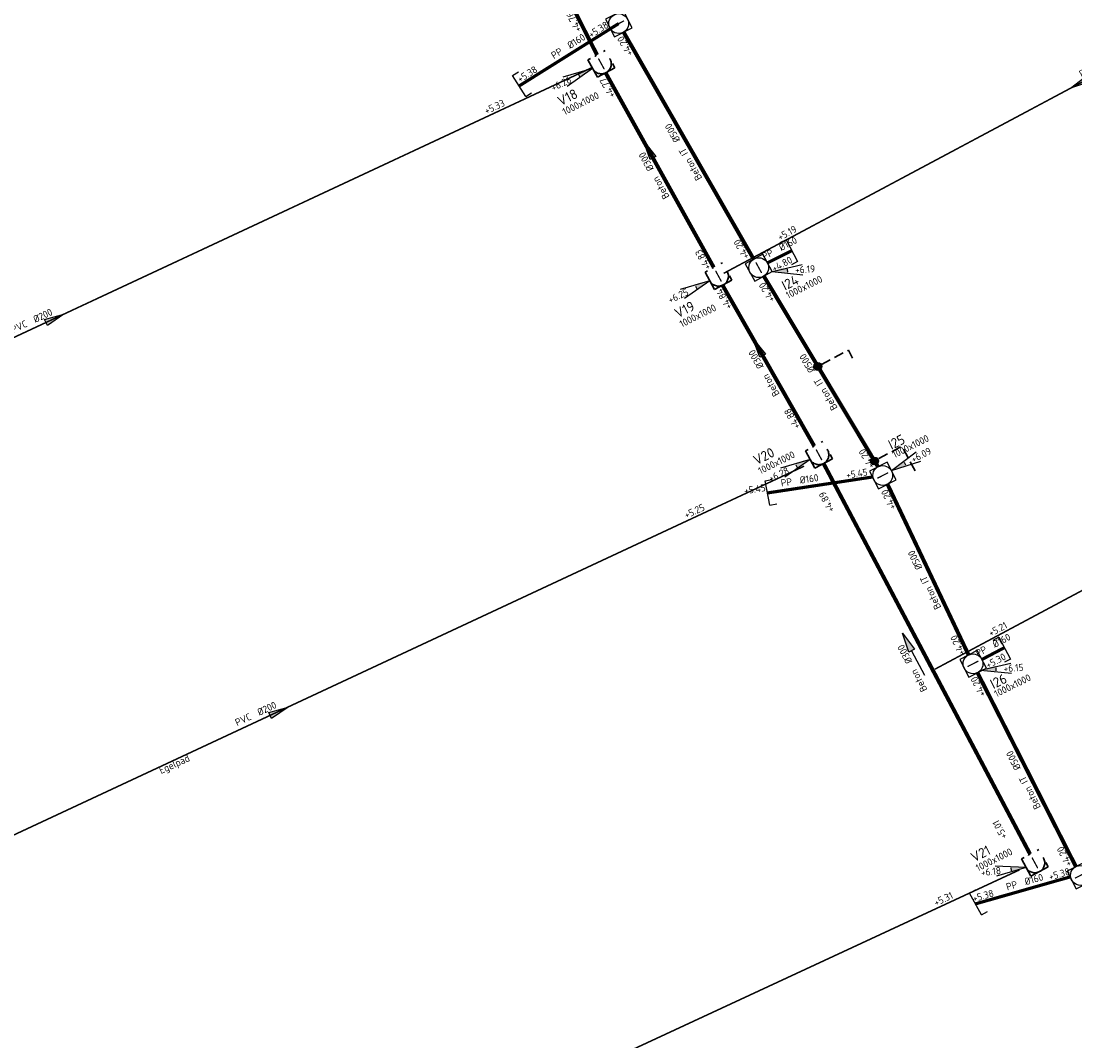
# Model space of a CAD drawing. Header units: metres. Extents: x 154356 to 156379, y 460545 to 462673.
# Tile 4 of 10: x 155292 to 155346, y 461506 to 461557. Entities that reach past the tile are written whole.
import ezdxf
from ezdxf.enums import TextEntityAlignment as Align

# ---------------------------------------------------------------- set-up
doc = ezdxf.new("R2010")
doc.units = ezdxf.units.M
for name, pattern in [('RI-GWA', [18.45, 6, -1.8, 1.75, -1.8, 1.75, -1.8, 1.75, -1.8]), ('RI-HWA-SO', [7.4, 5, -2.4]), ('RI-ITR', [10.4, 5, -1.8, 0, -1.8, 0, -1.8]), ('RI-VWA', [11, 5, -3, 0, -3])]:
    doc.linetypes.add(name, pattern=pattern)
for name, color, linetype, lineweight, true_color in [('N-OI-RI-VWA_TRANSPORTLEIDING-G', 20, 'RI-VWA', 35, 0xff3f00), ('N-WE-RI-HWA_DIAM-BOB-STROOMRICHTING-S', 150, 'Continuous', 25, 0x007fff), ('N-WE-RI-HWA_HULPSTUK-S', 150, 'Continuous', 25, 0x007fff), ('N-WE-RI-HWA_HULPSTUK-S-200', 150, 'Continuous', 25, 0x007fff), ('N-WE-RI-HWA_RIOOLLEIDING_PVC_125-G', 150, 'RI-HWA-SO', 35, 0x007fff), ('N-WE-RI-HWA_TRANSPORTLEIDING-G', 150, 'RI-HWA-SO', 35, 0x007fff), ('N-WE-RI-ITR_DIAM-BOB-STROOMRICHTING-S', 7, 'Continuous', 25, 0x00a500), ('N-WE-RI-ITR_PUTDEKSELHOOGTE-S', 7, 'Continuous', 25, 0x00a500), ('N-WE-RI-ITR_PUTNUMMER-T25', 7, 'Continuous', 25, 0x00a500), ('N-WE-RI-ITR_RIOOLPUT-S-200', 7, 'Continuous', 25, 0x00a500), ('N-WE-RI-ITR_RIOOLPUT-T18', 7, 'Continuous', 18, 0x00a500), ('N-WE-RI-ITR_TRANSPORTLEIDING-G', 7, 'RI-ITR', 35, 0x00a500), ('N-WE-RI-VWA_DIAM-BOB-STROOMRICHTING-S', 20, 'Continuous', 25, 0xff3f00), ('N-WE-RI-VWA_PUTDEKSELHOOGTE-S', 20, 'Continuous', 25, 0xff3f00), ('N-WE-RI-VWA_PUTNUMMER-T50', 20, 'Continuous', 50, 0xff3f00), ('N-WE-RI-VWA_RIOOLPUT-T18', 20, 'Continuous', 18, 0xff3f00), ('X-XX-AL-T18', 1, 'Continuous', 18, 0xff0000)]:
    doc.layers.add(name, color=color, linetype=linetype, lineweight=lineweight, true_color=true_color)
doc.layers.add('N-WE-RI-GWA_DIAM-BOB-STROOMRICHTING-S', color=253, linetype='Continuous', lineweight=25)
doc.layers.add('N-WE-RI-GWA_TRANSPORTLEIDING-G', color=253, linetype='RI-GWA', lineweight=35)
doc.styles.add('NLCS-ISO', font='NLCS-ISO.ttf')
doc.styles.add('NLCS-ISO-M200-T18', font='NLCS-ISO.ttf', dxfattribs={"height": 0.36})
doc.styles.add('NLCS-ISO-M200-T25', font='NLCS-ISO.ttf', dxfattribs={"height": 0.5})

# ---------------------------------------------------------------- blocks, each defined once
blk = doc.blocks.new('SRI-PUT_INSPECTIE-SO')
at = {"flags": 128}
blk.add_lwpolyline([(-2, -2), (2, -2), (2, 2), (-2, 2)], close=True, dxfattribs=at)
blk.add_circle((0, 0), 2)
at = {"style": 'NLCS-ISO'}
blk.add_text('I', height=2.5, dxfattribs=at).set_placement((0, -0.01), align=Align.MIDDLE_CENTER)
blk = doc.blocks.new('*U22')
at = {"ltscale": 0.1}
blk.add_hatch(color=256, dxfattribs=at).paths.add_polyline_path([(8.5, 0), (3.5, -0.83), (3.5, 0.83)])
at = {"flags": 128}
blk.add_lwpolyline([(3.5, 0), (-3.5, 0)], dxfattribs=at)
at = {"ltscale": 0.1, "flags": 128}
blk.add_lwpolyline([(8.5, 0), (3.5, -0.83), (3.5, 0.83)], close=True, dxfattribs=at)
at = {"ltscale": 0.1, "style": 'NLCS-ISO'}
for tag, p in [('MAT', (-1, 0.5)), ('BOBL', (-44.36, 0))]:
    blk.add_attdef(tag, text='', height=1.8, dxfattribs=at).set_placement(p, align=Align.BOTTOM_RIGHT)
for tag, p in [('DIA', (1, 0.5)), ('BOBR', (43.93, 0))]:
    blk.add_attdef(tag, text='', height=1.8, dxfattribs=at).set_placement(p, align=Align.BOTTOM_LEFT)
blk = doc.blocks.new('*U23')
at = {"ltscale": 0.1}
blk.add_hatch(color=256, dxfattribs=at).paths.add_polyline_path([(8.5, 0), (3.5, -0.83), (3.5, 0.83)])
at = {"flags": 128}
blk.add_lwpolyline([(3.5, 0), (-3.5, 0)], dxfattribs=at)
at = {"ltscale": 0.1, "flags": 128}
blk.add_lwpolyline([(8.5, 0), (3.5, -0.83), (3.5, 0.83)], close=True, dxfattribs=at)
at = {"ltscale": 0.1, "style": 'NLCS-ISO'}
for tag, p in [('MAT', (-1, 0.5)), ('BOBL', (-11.26, 0))]:
    blk.add_attdef(tag, text='', height=1.8, dxfattribs=at).set_placement(p, align=Align.BOTTOM_RIGHT)
for tag, p in [('DIA', (1, 0.5)), ('BOBR', (17.92, 0))]:
    blk.add_attdef(tag, text='', height=1.8, dxfattribs=at).set_placement(p, align=Align.BOTTOM_LEFT)
blk = doc.blocks.new('*U24')
at = {"ltscale": 0.1}
blk.add_hatch(color=256, dxfattribs=at).paths.add_polyline_path([(8.5, 0), (3.5, -0.83), (3.5, 0.83)])
at = {"flags": 128}
blk.add_lwpolyline([(3.5, 0), (-3.5, 0)], dxfattribs=at)
at = {"ltscale": 0.1, "flags": 128}
blk.add_lwpolyline([(8.5, 0), (3.5, -0.83), (3.5, 0.83)], close=True, dxfattribs=at)
at = {"ltscale": 0.1, "style": 'NLCS-ISO'}
for tag, p in [('MAT', (-1, 0.5)), ('BOBL', (-22.34, 0))]:
    blk.add_attdef(tag, text='', height=1.8, dxfattribs=at).set_placement(p, align=Align.BOTTOM_RIGHT)
for tag, p in [('DIA', (1, 0.5)), ('BOBR', (21.88, 0))]:
    blk.add_attdef(tag, text='', height=1.8, dxfattribs=at).set_placement(p, align=Align.BOTTOM_LEFT)
blk = doc.blocks.new('*U25')
at = {"ltscale": 0.1}
blk.add_hatch(color=256, dxfattribs=at).paths.add_polyline_path([(8.5, 0), (3.5, -0.83), (3.5, 0.83)])
at = {"flags": 128}
blk.add_lwpolyline([(3.5, 0), (-3.5, 0)], dxfattribs=at)
at = {"ltscale": 0.1, "flags": 128}
blk.add_lwpolyline([(8.5, 0), (3.5, -0.83), (3.5, 0.83)], close=True, dxfattribs=at)
at = {"ltscale": 0.1, "style": 'NLCS-ISO'}
for tag, p in [('MAT', (-1, 0.5)), ('BOBL', (-40.72, 0))]:
    blk.add_attdef(tag, text='', height=1.8, dxfattribs=at).set_placement(p, align=Align.BOTTOM_RIGHT)
for tag, p in [('DIA', (1, 0.5)), ('BOBR', (47.08, 0))]:
    blk.add_attdef(tag, text='', height=1.8, dxfattribs=at).set_placement(p, align=Align.BOTTOM_LEFT)
blk = doc.blocks.new('SRI-HULP_EINDKAP-SO')
for p, q in [((0, -6.25), (0, 6.25)), ((0, 6.25), (3.46, 6.25)), ((0, -6.25), (3.46, -6.25))]:
    blk.add_line(p, q)
blk = doc.blocks.new('*U43')
at = {"ltscale": 0.1, "style": 'NLCS-ISO'}
for tag, p in [('MAT', (-1, 0.5)), ('BOBL', (-21.22, 0))]:
    blk.add_attdef(tag, text='', height=1.8, dxfattribs=at).set_placement(p, align=Align.BOTTOM_RIGHT)
for tag, p in [('DIA', (1, 0.5)), ('BOBR', (21.56, 0))]:
    blk.add_attdef(tag, text='', height=1.8, dxfattribs=at).set_placement(p, align=Align.BOTTOM_LEFT)
blk = doc.blocks.new('*U44')
at = {"ltscale": 0.1, "style": 'NLCS-ISO'}
for tag, p in [('MAT', (-1, 0.5)), ('BOBL', (-17.82, 0))]:
    blk.add_attdef(tag, text='', height=1.8, dxfattribs=at).set_placement(p, align=Align.BOTTOM_RIGHT)
for tag, p in [('DIA', (1, 0.5)), ('BOBR', (17.57, 0))]:
    blk.add_attdef(tag, text='', height=1.8, dxfattribs=at).set_placement(p, align=Align.BOTTOM_LEFT)
blk = doc.blocks.new('*U45')
at = {"ltscale": 0.1, "style": 'NLCS-ISO'}
for tag, p in [('MAT', (-1, 0.5)), ('BOBL', (-22.19, 0))]:
    blk.add_attdef(tag, text='', height=1.8, dxfattribs=at).set_placement(p, align=Align.BOTTOM_RIGHT)
for tag, p in [('DIA', (1, 0.5)), ('BOBR', (21.5, 0))]:
    blk.add_attdef(tag, text='', height=1.8, dxfattribs=at).set_placement(p, align=Align.BOTTOM_LEFT)
blk = doc.blocks.new('*U46')
at = {"ltscale": 0.1, "style": 'NLCS-ISO'}
for tag, p in [('MAT', (-1, 0.5)), ('BOBL', (-27.92, 0))]:
    blk.add_attdef(tag, text='', height=1.8, dxfattribs=at).set_placement(p, align=Align.BOTTOM_RIGHT)
for tag, p in [('DIA', (1, 0.5)), ('BOBR', (25.86, 0))]:
    blk.add_attdef(tag, text='', height=1.8, dxfattribs=at).set_placement(p, align=Align.BOTTOM_LEFT)
blk = doc.blocks.new('*U66')
at = {"ltscale": 0.1, "style": 'NLCS-ISO'}
for tag, p in [('MAT', (-1, 0.5)), ('BOBL', (-7.35, 0))]:
    blk.add_attdef(tag, text='', height=1.8, dxfattribs=at).set_placement(p, align=Align.BOTTOM_RIGHT)
for tag, p in [('DIA', (1, 0.5)), ('BOBR', (7.23, 0))]:
    blk.add_attdef(tag, text='', height=1.8, dxfattribs=at).set_placement(p, align=Align.BOTTOM_LEFT)
blk = doc.blocks.new('*U67')
at = {"ltscale": 0.1, "style": 'NLCS-ISO'}
for tag, p in [('MAT', (-1, 0.5)), ('BOBL', (-9.4, 0))]:
    blk.add_attdef(tag, text='', height=1.8, dxfattribs=at).set_placement(p, align=Align.BOTTOM_RIGHT)
for tag, p in [('DIA', (1, 0.5)), ('BOBR', (9.56, 0))]:
    blk.add_attdef(tag, text='', height=1.8, dxfattribs=at).set_placement(p, align=Align.BOTTOM_LEFT)
blk = doc.blocks.new('*U69')
at = {"ltscale": 0.1, "style": 'NLCS-ISO'}
for tag, p in [('MAT', (-1, 0.5)), ('BOBL', (-7.82, 0))]:
    blk.add_attdef(tag, text='', height=1.8, dxfattribs=at).set_placement(p, align=Align.BOTTOM_RIGHT)
for tag, p in [('DIA', (1, 0.5)), ('BOBR', (12.75, 0))]:
    blk.add_attdef(tag, text='', height=1.8, dxfattribs=at).set_placement(p, align=Align.BOTTOM_LEFT)
blk = doc.blocks.new('*U70')
at = {"ltscale": 0.1, "style": 'NLCS-ISO'}
for tag, p in [('MAT', (-1, 0.5)), ('BOBL', (-8.81, 0))]:
    blk.add_attdef(tag, text='', height=1.8, dxfattribs=at).set_placement(p, align=Align.BOTTOM_RIGHT)
for tag, p in [('DIA', (1, 0.5)), ('BOBR', (6.94, 0))]:
    blk.add_attdef(tag, text='', height=1.8, dxfattribs=at).set_placement(p, align=Align.BOTTOM_LEFT)
blk = doc.blocks.new('*U68')
at = {"ltscale": 0.1, "style": 'NLCS-ISO'}
for tag, p in [('MAT', (-1, 0.5)), ('BOBL', (-3.24, 0))]:
    blk.add_attdef(tag, text='', height=1.8, dxfattribs=at).set_placement(p, align=Align.BOTTOM_RIGHT)
for tag, p in [('DIA', (1, 0.5)), ('BOBR', (4.62, 0))]:
    blk.add_attdef(tag, text='', height=1.8, dxfattribs=at).set_placement(p, align=Align.BOTTOM_LEFT)
blk = doc.blocks.new('SRI-PUTDEKSELHOOGTE-SO')
blk.add_hatch(color=256).paths.add_polyline_path([(3.66, 1.37), (3.02, 2.49), (0, 0)])
for p, q in [((0, 0), (6.04, 4.97)), ((0, 0), (7.32, 2.74)), ((0, 0), (3.02, 2.49)), ((3.15, 2.26), (3.53, 1.59))]:
    blk.add_line(p, q)
at = {"ltscale": 0.1, "style": 'NLCS-ISO'}
blk.add_attdef('PUTHGT', text='', height=1.8, rotation=30, dxfattribs=at).set_placement((5.02, 2.93), align=Align.MIDDLE_LEFT)
blk = doc.blocks.new('*U89')
at = {"ltscale": 0.1}
blk.add_hatch(color=256, dxfattribs=at).paths.add_polyline_path([(8.5, 0), (3.5, -0.83), (3.5, 0.83)])
at = {"flags": 128}
blk.add_lwpolyline([(3.5, 0), (-3.5, 0)], dxfattribs=at)
at = {"ltscale": 0.1, "flags": 128}
blk.add_lwpolyline([(8.5, 0), (3.5, -0.83), (3.5, 0.83)], close=True, dxfattribs=at)
at = {"ltscale": 0.1, "style": 'NLCS-ISO'}
for tag, p in [('MAT', (-1, 0.5)), ('BOBL', (-145.75, 0))]:
    blk.add_attdef(tag, text='', height=1.8, dxfattribs=at).set_placement(p, align=Align.BOTTOM_RIGHT)
for tag, p in [('DIA', (1, 0.5)), ('BOBR', (128.19, 0))]:
    blk.add_attdef(tag, text='', height=1.8, dxfattribs=at).set_placement(p, align=Align.BOTTOM_LEFT)
blk = doc.blocks.new('*U90')
at = {"ltscale": 0.1}
blk.add_hatch(color=256, dxfattribs=at).paths.add_polyline_path([(8.5, 0), (3.5, -0.83), (3.5, 0.83)])
at = {"flags": 128}
blk.add_lwpolyline([(3.5, 0), (-3.5, 0)], dxfattribs=at)
at = {"ltscale": 0.1, "flags": 128}
blk.add_lwpolyline([(8.5, 0), (3.5, -0.83), (3.5, 0.83)], close=True, dxfattribs=at)
at = {"ltscale": 0.1, "style": 'NLCS-ISO'}
for tag, p in [('MAT', (-1, 0.5)), ('BOBL', (-145.77, 0))]:
    blk.add_attdef(tag, text='', height=1.8, dxfattribs=at).set_placement(p, align=Align.BOTTOM_RIGHT)
for tag, p in [('DIA', (1, 0.5)), ('BOBR', (126.47, 0))]:
    blk.add_attdef(tag, text='', height=1.8, dxfattribs=at).set_placement(p, align=Align.BOTTOM_LEFT)
blk = doc.blocks.new('*U91')
at = {"ltscale": 0.1}
blk.add_hatch(color=256, dxfattribs=at).paths.add_polyline_path([(8.5, 0), (3.5, -0.83), (3.5, 0.83)])
at = {"flags": 128}
blk.add_lwpolyline([(3.5, 0), (-3.5, 0)], dxfattribs=at)
at = {"ltscale": 0.1, "flags": 128}
blk.add_lwpolyline([(8.5, 0), (3.5, -0.83), (3.5, 0.83)], close=True, dxfattribs=at)
at = {"ltscale": 0.1, "style": 'NLCS-ISO'}
for tag, p in [('MAT', (-1, 0.5)), ('BOBL', (-145.85, 0))]:
    blk.add_attdef(tag, text='', height=1.8, dxfattribs=at).set_placement(p, align=Align.BOTTOM_RIGHT)
for tag, p in [('DIA', (1, 0.5)), ('BOBR', (119.71, 0))]:
    blk.add_attdef(tag, text='', height=1.8, dxfattribs=at).set_placement(p, align=Align.BOTTOM_LEFT)
blk = doc.blocks.new('*U92')
at = {"ltscale": 0.1}
blk.add_hatch(color=256, dxfattribs=at).paths.add_polyline_path([(8.5, 0), (3.5, -0.83), (3.5, 0.83)])
at = {"flags": 128}
blk.add_lwpolyline([(3.5, 0), (-3.5, 0)], dxfattribs=at)
at = {"ltscale": 0.1, "flags": 128}
blk.add_lwpolyline([(8.5, 0), (3.5, -0.83), (3.5, 0.83)], close=True, dxfattribs=at)
at = {"ltscale": 0.1, "style": 'NLCS-ISO'}
for tag, p in [('MAT', (-1, 0.5)), ('BOBL', (-146.41, 0))]:
    blk.add_attdef(tag, text='', height=1.8, dxfattribs=at).set_placement(p, align=Align.BOTTOM_RIGHT)
for tag, p in [('DIA', (1, 0.5)), ('BOBR', (130.29, 0))]:
    blk.add_attdef(tag, text='', height=1.8, dxfattribs=at).set_placement(p, align=Align.BOTTOM_LEFT)
blk = doc.blocks.new('*U95')
at = {"ltscale": 0.1}
blk.add_hatch(color=256, dxfattribs=at).paths.add_polyline_path([(-8.5, 0), (-3.5, -0.83), (-3.5, 0.83)])
at = {"ltscale": 0.1, "flags": 128}
blk.add_lwpolyline([(-8.5, 0), (-3.5, -0.83), (-3.5, 0.83)], close=True, dxfattribs=at)
at = {"flags": 128}
blk.add_lwpolyline([(3.5, 0), (-3.5, 0)], dxfattribs=at)
at = {"ltscale": 0.1, "style": 'NLCS-ISO'}
for tag, p in [('MAT', (-1, 0.5)), ('BOBL', (-86.72, 0))]:
    blk.add_attdef(tag, text='', height=1.8, dxfattribs=at).set_placement(p, align=Align.BOTTOM_RIGHT)
for tag, p in [('DIA', (1, 0.5)), ('BOBR', (101.58, 0))]:
    blk.add_attdef(tag, text='', height=1.8, dxfattribs=at).set_placement(p, align=Align.BOTTOM_LEFT)
blk = doc.blocks.new('*U96')
at = {"ltscale": 0.1}
blk.add_hatch(color=256, dxfattribs=at).paths.add_polyline_path([(-8.5, 0), (-3.5, -0.83), (-3.5, 0.83)])
at = {"ltscale": 0.1, "flags": 128}
blk.add_lwpolyline([(-8.5, 0), (-3.5, -0.83), (-3.5, 0.83)], close=True, dxfattribs=at)
at = {"flags": 128}
blk.add_lwpolyline([(3.5, 0), (-3.5, 0)], dxfattribs=at)
at = {"ltscale": 0.1, "style": 'NLCS-ISO'}
for tag, p in [('MAT', (-1, 0.5)), ('BOBL', (-86.72, 0))]:
    blk.add_attdef(tag, text='', height=1.8, dxfattribs=at).set_placement(p, align=Align.BOTTOM_RIGHT)
for tag, p in [('DIA', (1, 0.5)), ('BOBR', (100.6, 0))]:
    blk.add_attdef(tag, text='', height=1.8, dxfattribs=at).set_placement(p, align=Align.BOTTOM_LEFT)
blk = doc.blocks.new('SRI-HULP_INLAAT_125MM-SO')
h = blk.add_hatch(color=256)
h.dxf.hatch_style = 1
h.paths.add_polyline_path([(-0.71, 0.71, 0.198912), (-1, 0, 0.198912), (-0.71, -0.71), (0, 0)])
h = blk.add_hatch(color=256)
h.dxf.hatch_style = 1
h.paths.add_polyline_path([(1, 0, 0.198912), (0.71, 0.71), (0, 0), (0.71, -0.71, 0.198912)])
for p, q in [((-0.71, 0.71), (0.71, -0.71)), ((-0.71, -0.71), (0.71, 0.71))]:
    blk.add_line(p, q)
blk.add_circle((0, 0), 1)

msp = doc.modelspace()

# ---------------------------------------------------------------- linework, layer by layer
at = {"layer": 'N-OI-RI-VWA_TRANSPORTLEIDING-G', "ltscale": 0.2, "const_width": 0.2, "flags": 128}
for points in [[(155321.529, 461555.716), (155311.81, 461574.786)], [(155327.419, 461544.993), (155321.961, 461554.814)], [(155327.864, 461544.098), (155332.492, 461535.977)], [(155343.392, 461515.38), (155332.965, 461535.096)]]:
    msp.add_lwpolyline(points, dxfattribs=at)
at = {"layer": 'N-WE-RI-HWA_RIOOLLEIDING_PVC_125-G', "ltscale": 0.1, "flags": 128}
msp.add_lwpolyline([(155334.425, 461540.414), (155334.215, 461540.811), (155332.676, 461539.999)], dxfattribs=at)
at = {"layer": 'N-WE-RI-HWA_TRANSPORTLEIDING-G', "ltscale": 0.2, "const_width": 0.16, "flags": 128}
for points in [[(155317.597, 461554.156), (155322.619, 461557.303)], [(155331.36, 461545.841), (155330.129, 461545.222)], [(155330.135, 461533.612), (155335.457, 461534.42)], [(155342.098, 461525.804), (155340.96, 461525.206)], [(155340.635, 461512.869), (155345.436, 461514.237)]]:
    msp.add_lwpolyline(points, dxfattribs=at)
at = {"layer": 'N-WE-RI-ITR_TRANSPORTLEIDING-G', "ltscale": 0.2, "const_width": 0.2, "flags": 128}
for points in [[(155329.433, 461545.412), (155322.868, 461556.87)], [(155335.713, 461534.932), (155329.947, 461544.554)], [(155340.286, 461525.434), (155336.191, 461534.054)], [(155345.705, 461514.751), (155340.734, 461524.541)]]:
    msp.add_lwpolyline(points, dxfattribs=at)

# ---------------------------------------------------------------- block references
at = {"layer": 'N-OI-RI-VWA_TRANSPORTLEIDING-G', "color": 30, "true_color": 0xff7f00, "xscale": 0.25, "yscale": 0.25, "zscale": 0.25, "rotation": 28.56407164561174}
for p in [(155321.744, 461555.268), (155327.658, 461544.554), (155332.731, 461535.538), (155343.632, 461514.941)]:
    msp.add_blockref('SRI-PUT_INSPECTIE-SO', p, dxfattribs=at)
at = {"layer": 'N-WE-RI-GWA_DIAM-BOB-STROOMRICHTING-S', "xscale": 0.2, "yscale": 0.2, "zscale": 0.2}
for name, p, rotation, values in [('*U89', (155282.736, 461561.948), 24.61299914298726, {'MAT': 'PVC', 'DIA': '%%c200', 'BOBL': '+5.58', 'BOBR': '+5.18'}), ('*U95', (155347.006, 461554.877), 28.07723616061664, {'MAT': 'PVC', 'DIA': '%%c200', 'BOBL': '+5.19', 'BOBR': '+5.36'}), ('*U90', (155293.068, 461541.919), 25.01906299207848, {'MAT': 'PVC', 'DIA': '%%c200', 'BOBL': '+5.83', 'BOBR': '+5.33'}), ('*U96', (155357.63, 461534.892), 28.11937166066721, {'MAT': 'PVC', 'DIA': '%%c200', 'BOBL': '+5.21', 'BOBR': '+5.48'}), ('*U91', (155304.382, 461522.086), 25.00917137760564, {'MAT': 'PVC', 'DIA': '%%c200', 'BOBL': '+5.65', 'BOBR': '+5.25'}), ('*U92', (155315.044, 461501.677), 24.89651628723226, {'MAT': 'PVC', 'DIA': '%%c200', 'BOBL': '+5.69', 'BOBR': '+5.31'})]:
    msp.add_blockref(name, p, dxfattribs=dict(at, rotation=rotation)).add_auto_attribs(values)
at = {"layer": 'N-WE-RI-HWA_DIAM-BOB-STROOMRICHTING-S', "xscale": 0.2, "yscale": 0.2, "zscale": 0.2}
for name, p, rotation in [('*U70', (155320.108, 461555.73), 32.07726222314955), ('*U66', (155343.035, 461513.553), 15.90476331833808)]:
    msp.add_blockref(name, p, dxfattribs=dict(at, rotation=rotation)).add_auto_attribs({'MAT': 'PP', 'DIA': '%%c160', 'BOBL': '+5.38', 'BOBR': '+5.38'})
at = {"layer": 'N-WE-RI-HWA_DIAM-BOB-STROOMRICHTING-S'}
ref = msp.add_blockref('*U67', (155330.744, 461545.531), dxfattribs=dict(at, xscale=0.2, yscale=0.2, zscale=0.2, rotation=27.71402205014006))
ref.add_attrib('MAT', 'PP', dxfattribs={"layer": '0', "ltscale": 0.1, "height": 0.36, "rotation": 27.714, "style": 'NLCS-ISO'}).set_placement((155330.521, 461545.527), align=Align.BOTTOM_RIGHT)
ref.add_attrib('DIA', '%%c160', dxfattribs={"layer": '0', "ltscale": 0.1, "height": 0.36, "rotation": 27.714, "style": 'NLCS-ISO'}).set_placement((155330.875, 461545.713), align=Align.BOTTOM_LEFT)
ref = msp.add_blockref('*U68', (155331.701, 461545.164), dxfattribs=dict(at, xscale=0.2, yscale=0.2, zscale=0.2, rotation=27.71402205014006))
ref.add_attrib('MAT', '+4.80', dxfattribs={"layer": '0', "ltscale": 0.1, "height": 0.36, "rotation": 27.714, "style": 'NLCS-ISO'}).set_placement((155331.478, 461545.16), align=Align.BOTTOM_RIGHT)
ref = msp.add_blockref('*U67', (155341.529, 461525.505), dxfattribs=dict(at, xscale=0.2, yscale=0.2, zscale=0.2, rotation=27.71402205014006))
ref.add_attrib('MAT', 'PP', dxfattribs={"layer": '0', "ltscale": 0.1, "height": 0.36, "rotation": 27.714, "style": 'NLCS-ISO'}).set_placement((155341.306, 461525.5), align=Align.BOTTOM_RIGHT)
ref.add_attrib('DIA', '%%c160', dxfattribs={"layer": '0', "ltscale": 0.1, "height": 0.36, "rotation": 27.714, "style": 'NLCS-ISO'}).set_placement((155341.66, 461525.686), align=Align.BOTTOM_LEFT)
ref = msp.add_blockref('*U68', (155342.486, 461525.138), dxfattribs=dict(at, xscale=0.2, yscale=0.2, zscale=0.2, rotation=27.71402205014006))
ref.add_attrib('MAT', '+5.30', dxfattribs={"layer": '0', "ltscale": 0.1, "height": 0.36, "rotation": 27.714, "style": 'NLCS-ISO'}).set_placement((155342.263, 461525.134), align=Align.BOTTOM_RIGHT)
at = {"layer": 'N-WE-RI-HWA_HULPSTUK-S', "xscale": 0.1, "yscale": 0.1, "zscale": 0.1}
for p, rotation in [((155317.597, 461554.156), 32.07726222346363), ((155331.36, 461545.841), 207.8050971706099), ((155342.111, 461525.78), 207.8050971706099), ((155340.635, 461512.869), 28.89322694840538)]:
    msp.add_blockref('SRI-HULP_EINDKAP-SO', p, dxfattribs=dict(at, rotation=rotation))
at = {"layer": 'N-WE-RI-HWA_HULPSTUK-S-200', "xscale": 0.2, "yscale": 0.2, "zscale": 0.2, "rotation": 28.24990663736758}
for p in [(155332.676, 461539.999), (155335.539, 461535.223)]:
    msp.add_blockref('SRI-HULP_INLAAT_125MM-SO', p, dxfattribs=at)
at = {"layer": 'N-WE-RI-ITR_DIAM-BOB-STROOMRICHTING-S'}
for name, p, xscale, yscale, zscale, rotation in [('*U46', (155326.026, 461551.358), 0.2, 0.2, 0.2, 119.8115167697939), ('*U45', (155332.83, 461539.743), 0.2, 0.2, 0.2, 120.9340400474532), ('*U44', (155338.238, 461529.744), 0.2, 0.2, 0.2, 115.4088189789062), ('*U43', (155343.22, 461519.646), 0.1999999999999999, 0.1999999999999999, 0.1999999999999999, 116.9198558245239)]:
    msp.add_blockref(name, p, dxfattribs=dict(at, xscale=xscale, yscale=yscale, zscale=zscale, rotation=rotation)).add_auto_attribs({'MAT': 'Beton IT', 'DIA': '%%c500', 'BOBL': '+4.20', 'BOBR': '+4.20'})
at = {"layer": 'N-WE-RI-ITR_PUTDEKSELHOOGTE-S', "xscale": 0.2, "yscale": 0.2, "zscale": 0.2}
for p, rotation, values in [((155330.368, 461544.783), 333.7599923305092, {'PUTHGT': '+6.19'}), ((155336.388, 461534.738), 357.5439726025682, {'PUTHGT': '+6.09'}), ((155340.893, 461524.665), 333.7599923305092, {'PUTHGT': '+6.15'})]:
    msp.add_blockref('SRI-PUTDEKSELHOOGTE-SO', p, dxfattribs=dict(at, rotation=rotation)).add_auto_attribs(values)
at = {"layer": 'N-WE-RI-ITR_RIOOLPUT-S-200', "xscale": 0.25, "yscale": 0.25, "zscale": 0.25}
for p, rotation in [((155322.619, 461557.303), 297.0599712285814), ((155329.69, 461544.983), 28.56407164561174), ((155345.932, 461514.305), 297.0599712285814)]:
    msp.add_blockref('SRI-PUT_INSPECTIE-SO', p, dxfattribs=dict(at, rotation=rotation))
at = {"layer": 'N-WE-RI-VWA_DIAM-BOB-STROOMRICHTING-S'}
for name, p, xscale, yscale, zscale, rotation, values in [('*U25', (155316.669, 461565.251), 0.2, 0.2, 0.2, 117.006779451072, {'MAT': 'Beton', 'DIA': '%%c300', 'BOBL': '+4.76', 'BOBR': '+4.65'}), ('*U24', (155324.69, 461549.903), 0.2, 0.2, 0.2, 119.0618838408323, {'MAT': 'Beton', 'DIA': '%%c300', 'BOBL': '+4.83', 'BOBR': '+4.77'}), ('*U23', (155330.238, 461539.934), 0.2, 0.2, 0.2, 119.6757409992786, {'MAT': 'Beton', 'DIA': '%%c300', 'BOBL': '+4.88', 'BOBR': '+4.84'}), ('*U22', (155337.739, 461525.031), 0.2000000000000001, 0.2000000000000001, 0.2000000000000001, 117.8738490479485, {'MAT': 'Beton', 'DIA': '%%c300', 'BOBL': '+5.01', 'BOBR': '+4.89'})]:
    msp.add_blockref(name, p, dxfattribs=dict(at, xscale=xscale, yscale=yscale, zscale=zscale, rotation=rotation)).add_auto_attribs(values)
at = {"layer": 'N-WE-RI-VWA_PUTDEKSELHOOGTE-S'}
ref = msp.add_blockref('SRI-PUTDEKSELHOOGTE-SO', (155321.305, 461555.029), dxfattribs=dict(at, xscale=-0.2, yscale=0.2, zscale=0.1999999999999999, rotation=55.55654613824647))
ref.add_attrib('PUTHGT', '+6.26', dxfattribs={"layer": '0', "ltscale": 0.1, "height": 0.36, "rotation": 25.5565, "style": 'NLCS-ISO'}).set_placement((155319.232, 461554.043), align=Align.MIDDLE_LEFT)
ref = msp.add_blockref('SRI-PUTDEKSELHOOGTE-SO', (155327.219, 461544.315), dxfattribs=dict(at, xscale=-0.2, yscale=0.2, zscale=0.1999999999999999, rotation=55.55654613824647))
ref.add_attrib('PUTHGT', '+6.25', dxfattribs={"layer": '0', "ltscale": 0.1, "height": 0.36, "rotation": 25.5565, "style": 'NLCS-ISO'}).set_placement((155325.145, 461543.33), align=Align.MIDDLE_LEFT)
ref = msp.add_blockref('SRI-PUTDEKSELHOOGTE-SO', (155343.192, 461514.702), dxfattribs=dict(at, xscale=-0.2, yscale=0.2, zscale=0.1999999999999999, rotation=36.658210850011))
ref.add_attrib('PUTHGT', '+6.18', dxfattribs={"layer": '0', "ltscale": 0.1, "height": 0.36, "rotation": 6.6582, "style": 'NLCS-ISO'}).set_placement((155340.911, 461514.442), align=Align.MIDDLE_LEFT)

# ---------------------------------------------------------------- texts
at = {"layer": 'X-XX-AL-T18', "style": 'NLCS-ISO-M200-T18'}
msp.add_text('Egelpad', height=0.36, rotation=24.7, dxfattribs=at).set_placement((155300.205, 461519.875), align=Align.MIDDLE)

# ---------------------------------------------------------------- next in the draw order: texts
at = {"layer": 'N-WE-RI-ITR_RIOOLPUT-T18', "char_height": 0.36, "attachment_point": 1, "rotation": 26.5503, "style": 'NLCS-ISO-M200-T18', "bg_fill": 3, "box_fill_scale": 1, "bg_fill_color": 256, "bg_fill_transparency": 0}
for insert in [(155331.009, 461543.721), (155336.386, 461535.682), (155341.534, 461523.604)]:
    msp.add_mtext('1000x1000', dxfattribs=dict(at, insert=insert))
at = {"layer": 'N-WE-RI-VWA_RIOOLPUT-T18', "char_height": 0.36, "attachment_point": 1, "rotation": 26.5503, "style": 'NLCS-ISO-M200-T18', "bg_fill": 3, "box_fill_scale": 1, "bg_fill_color": 256, "bg_fill_transparency": 0}
for insert in [(155319.73, 461552.986), (155325.644, 461542.272), (155329.618, 461534.859), (155340.602, 461514.817)]:
    msp.add_mtext('1000x1000', dxfattribs=dict(at, insert=insert))

# ---------------------------------------------------------------- next in the draw order: linework, layer by layer
at = {"layer": 'N-WE-RI-GWA_TRANSPORTLEIDING-G', "ltscale": 0.2, "const_width": 0.075, "flags": 128}
msp.add_lwpolyline([(155287.234, 461488.77), (155342.854, 461514.584)], dxfattribs=at)

# ---------------------------------------------------------------- next in the draw order: block references
at = {"layer": 'N-WE-RI-HWA_HULPSTUK-S', "xscale": 0.1, "yscale": 0.1, "zscale": 0.1, "rotation": 11.23140520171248}
msp.add_blockref('SRI-HULP_EINDKAP-SO', (155330.135, 461533.612), dxfattribs=at)
at = {"layer": 'N-WE-RI-ITR_RIOOLPUT-S-200', "xscale": 0.25, "yscale": 0.25, "zscale": 0.25, "rotation": 297.0599712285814}
msp.add_blockref('SRI-PUT_INSPECTIE-SO', (155335.952, 461534.493), dxfattribs=at)

# ---------------------------------------------------------------- next in the draw order: texts
at = {"layer": 'N-WE-RI-ITR_PUTNUMMER-T25', "char_height": 0.5, "attachment_point": 1, "rotation": 26.5503, "style": 'NLCS-ISO-M200-T25', "bg_fill": 3, "box_fill_scale": 1, "bg_fill_color": 256, "bg_fill_transparency": 0}
for s, insert in [('I24', (155330.792, 461544.264)), ('I25', (155336.169, 461536.224)), ('I26', (155341.317, 461524.147))]:
    msp.add_mtext(s, dxfattribs=dict(at, insert=insert))
at = {"layer": 'N-WE-RI-VWA_PUTNUMMER-T50', "char_height": 0.5, "attachment_point": 1, "rotation": 26.5503, "style": 'NLCS-ISO', "bg_fill": 3, "box_fill_scale": 1, "bg_fill_color": 256, "bg_fill_transparency": 0}
for s, insert in [('V18', (155319.463, 461553.575)), ('V19', (155325.377, 461542.861)), ('V20', (155329.351, 461535.448)), ('V21', (155340.335, 461515.406))]:
    msp.add_mtext(s, dxfattribs=dict(at, insert=insert))

# ---------------------------------------------------------------- next in the draw order: linework, layer by layer
at = {"layer": 'N-WE-RI-GWA_TRANSPORTLEIDING-G', "ltscale": 0.2, "const_width": 0.075, "flags": 128}
for points in [[(155366.09, 461565.058), (155327.921, 461544.697)], [(155264.833, 461528.742), (155321.303, 461555.097)], [(155376.677, 461545.071), (155338.584, 461524.714)], [(155276.783, 461509.212), (155331.98, 461534.961)]]:
    msp.add_lwpolyline(points, dxfattribs=at)
at = {"layer": 'N-WE-RI-HWA_RIOOLLEIDING_PVC_125-G', "ltscale": 0.1, "flags": 128}
msp.add_lwpolyline([(155337.583, 461534.734), (155336.913, 461535.969), (155335.539, 461535.223)], dxfattribs=at)

# ---------------------------------------------------------------- next in the draw order: block references
at = {"layer": 'N-WE-RI-HWA_DIAM-BOB-STROOMRICHTING-S', "xscale": 0.2, "yscale": 0.2, "zscale": 0.2, "rotation": 8.638979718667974}
msp.add_blockref('*U69', (155331.624, 461533.838), dxfattribs=at).add_auto_attribs({'MAT': 'PP', 'DIA': '%%c160', 'BOBL': '+5.45', 'BOBR': '+5.45'})
at = {"layer": 'N-WE-RI-ITR_RIOOLPUT-S-200', "xscale": 0.25, "yscale": 0.25, "zscale": 0.25, "rotation": 297.0599712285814}
msp.add_blockref('SRI-PUT_INSPECTIE-SO', (155340.51, 461524.987), dxfattribs=at)
at = {"layer": 'N-WE-RI-VWA_PUTDEKSELHOOGTE-S'}
ref = msp.add_blockref('SRI-PUTDEKSELHOOGTE-SO', (155332.292, 461535.299), dxfattribs=dict(at, xscale=-0.2, yscale=0.2, zscale=0.1999999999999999, rotation=55.55654613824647))
ref.add_attrib('PUTHGT', '+6.28', dxfattribs={"layer": '0', "ltscale": 0.1, "height": 0.36, "rotation": 25.5565, "style": 'NLCS-ISO'}).set_placement((155330.218, 461534.314), align=Align.MIDDLE_LEFT)

doc.saveas('drawing.dxf')
